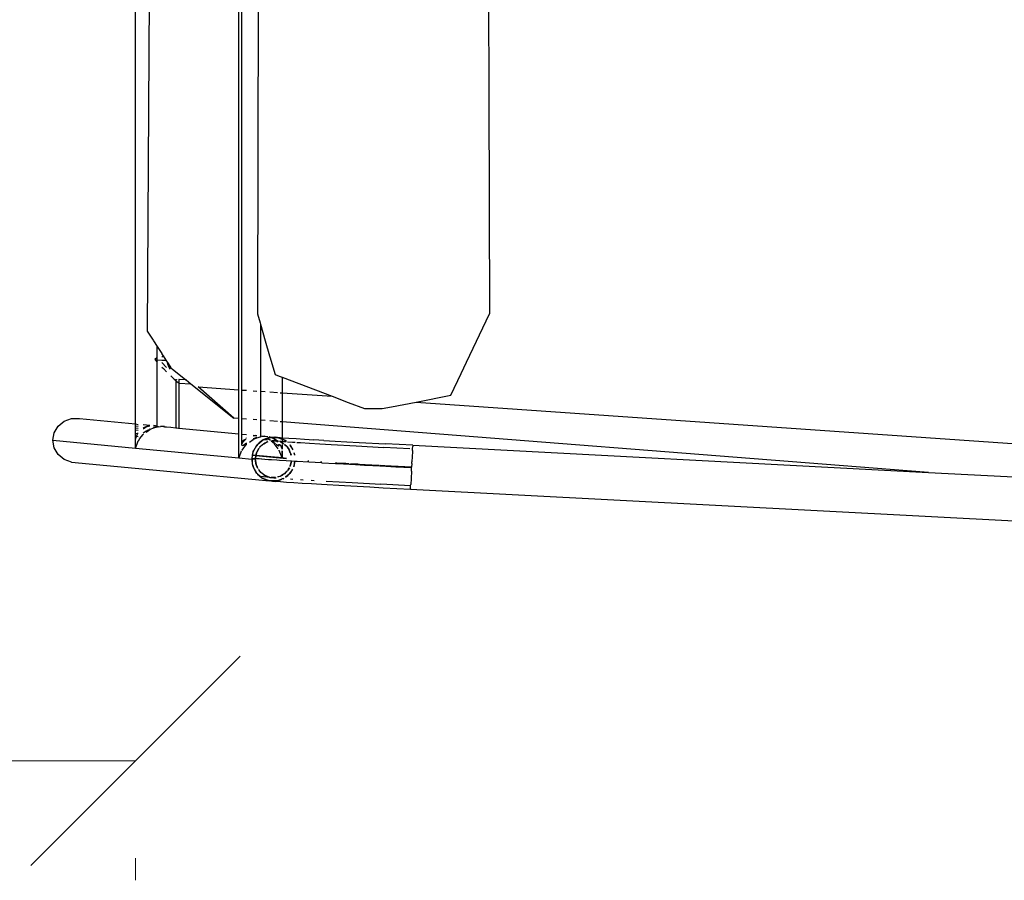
# Model space of a CAD drawing. Header units: millimetres. Extents: x 140304 to 319987, y -10756 to 142544.
# Tile 108 of 203: x 147609 to 148103, y 92474 to 92906. Entities that reach past the tile are written whole.
import ezdxf

# ---------------------------------------------------------------- set-up
doc = ezdxf.new("R2010")
doc.units = ezdxf.units.MM
doc.header["$LTSCALE"] = 10
doc.header["$PDMODE"] = 35
doc.header["$PDSIZE"] = -1000
doc.layers.get('0').update_dxf_attribs({"linetype": 'CONTINUOUS'})
doc.layers.get('Defpoints').update_dxf_attribs({"color": 253, "linetype": 'CONTINUOUS'})
doc.layers.add('DIM', color=150, linetype='CONTINUOUS', lineweight=15)
doc.layers.add('furn', color=7, linetype='CONTINUOUS', true_color=0x9c9c9c)
doc.styles.get("Standard").update_dxf_attribs({"font": 'verdana.ttf'})
doc.dimstyles.new('LBF 75', dxfattribs={"dimscale": 60, "dimtxt": 1.75, "dimasz": 1.75, "dimexe": 1, "dimexo": 1, "dimgap": 1, "dimtad": 1, "dimdec": 0, "dimrnd": 5, "dimzin": 12, "dimdsep": 46, "dimtxsty": 'Standard', "dimblk": 'OBLIQUE', "dimcen": 0, "dimclrd": 256, "dimclre": 256, "dimadec": 0, "dimazin": 3, "dimtfac": 1, "dimtdec": 0, "dimtofl": 0, "dimtmove": 0, "dimatfit": 3, "dimldrblk": 'OBLIQUE', "dimfxl": 0.18, "dimtolj": 1, "dimtzin": 0, "dimlwd": -1, "dimlwe": -1, "dimarcsym": 0})

# ---------------------------------------------------------------- blocks, each defined once
blk = doc.blocks.new('cvf')
for p, q in [((175755.84, 62526.86), (175755.84, 63109.82)), ((175932.12, 63068.15), (175933.22, 62691.58)), ((175807.71, 62571.33), (175807.71, 63065.26)), ((175809.24, 62572.79), (175809.24, 63065.37)), ((175817.67, 62801.71), (175817.04, 62582.18)), ((175762.99, 62776.22), (175761.68, 62573.42)), ((175933.22, 62691.58), (175933.54, 62582.18)), ((175817.04, 62582.18), (175818.38, 62577.56)), ((175922.04, 62557.82), (175933.54, 62582.18)), ((175818.38, 62577.56), (175818.56, 62576.94)), ((175818.56, 62576.94), (175818.56, 62563.51)), ((175818.56, 62576.94), (175821.01, 62568.51)), ((175761.68, 62573.42), (175762.99, 62571.4)), ((175762.99, 62571.4), (175764.67, 62568.8)), ((175807.71, 62564.11), (175807.71, 62571.33)), ((175809.24, 62564.02), (175809.24, 62572.79)), ((175764.67, 62568.8), (175764.81, 62568.59)), ((175764.81, 62568.59), (175766.69, 62565.7)), ((175821.01, 62568.51), (175823.18, 62561.05)), ((175766.69, 62560.17), (175766.69, 62565.7)), ((175766.69, 62565.7), (175768.99, 62562.16)), ((175768.99, 62562.16), (175769.14, 62561.92)), ((175769.14, 62561.92), (175769.76, 62560.97)), ((175807.71, 62563.76), (175807.71, 62564.11)), ((175807.71, 62543.98), (175807.71, 62563.76)), ((175809.24, 62563.6), (175809.24, 62564.02)), ((175809.24, 62543.87), (175809.24, 62563.6)), ((175818.56, 62563.51), (175818.56, 62562.63)), ((175818.56, 62562.63), (175818.56, 62543.22)), ((175766.69, 62560.17), (175765.54, 62559.11)), ((175765.54, 62559.11), (175766.69, 62557.91)), ((175765.54, 62559.11), (175766.69, 62559.04)), ((175766.69, 62559.04), (175766.69, 62560.17)), ((175766.69, 62559.04), (175769, 62558.91)), ((175766.69, 62557.91), (175766.69, 62559.04)), ((175766.69, 62525.83), (175766.69, 62557.91)), ((175769, 62558.91), (175769.14, 62558.9)), ((175769.14, 62560.37), (175769.76, 62560.97)), ((175769.14, 62558.9), (175771.15, 62558.82)), ((175771.47, 62555.15), (175769.14, 62557.69)), ((175769.76, 62560.97), (175771.15, 62558.82)), ((175771.15, 62558.82), (175771.47, 62558.33)), ((175771.47, 62558.33), (175771.88, 62557.69)), ((175772.01, 62556.87), (175771.88, 62557.69)), ((175771.88, 62557.69), (175773.45, 62555.27)), ((175772.77, 62555.11), (175772.01, 62556.87)), ((175823.18, 62561.05), (175823.34, 62560.5)), ((175823.34, 62560.5), (175825.91, 62551.66)), ((175919.37, 62552.17), (175922.04, 62557.82)), ((175769.14, 62555.35), (175769.85, 62554.61)), ((175769.85, 62554.61), (175771.47, 62553)), ((175773.46, 62554.38), (175772.77, 62555.11)), ((175773.45, 62555.27), (175773.56, 62555.1)), ((175773.56, 62555.1), (175773.65, 62554.96)), ((175773.65, 62554.96), (175774.47, 62554.31)), ((175774.47, 62554.31), (175779.28, 62550.47)), ((175825.91, 62551.66), (175827.19, 62551.17)), ((175914.2, 62541.22), (175919.37, 62552.17)), ((175773.56, 62550.91), (175773.68, 62550.79)), ((175773.68, 62550.79), (175775.23, 62549.33)), ((175775.23, 62549.33), (175776.01, 62548.63)), ((175776.01, 62549.28), (175776.01, 62548.63)), ((175776.01, 62548.63), (175776.45, 62548.24)), ((175776.01, 62548.63), (175776.01, 62524.94)), ((175776.45, 62548.24), (175776.64, 62548.08)), ((175776.64, 62549.14), (175776.56, 62549.25)), ((175776.64, 62548.08), (175777.29, 62547.57)), ((175777.29, 62547.57), (175777.37, 62547.53)), ((175777.54, 62547.89), (175777.48, 62547.99)), ((175777.48, 62547.47), (175777.54, 62547.44)), ((175777.54, 62549.19), (175777.54, 62547.89)), ((175777.74, 62547.57), (175777.54, 62547.89)), ((175777.54, 62547.89), (175777.54, 62547.44)), ((175777.54, 62547.44), (175777.73, 62547.34)), ((175777.54, 62547.44), (175777.54, 62524.8)), ((175777.73, 62549.12), (175777.62, 62549.18)), ((175777.73, 62549.18), (175777.73, 62549.12)), ((175781.22, 62548.92), (175777.73, 62549.12)), ((175777.74, 62547.57), (175777.73, 62549.12)), ((175777.73, 62547.34), (175777.74, 62547.57)), ((175777.73, 62547.34), (175783.62, 62547)), ((175779.28, 62550.47), (175781.15, 62548.97)), ((175781.15, 62548.97), (175781.22, 62548.92)), ((175781.22, 62548.92), (175783.62, 62547)), ((175783.62, 62547), (175805.21, 62529.74)), ((175827.19, 62551.17), (175828.44, 62550.69)), ((175828.44, 62550.69), (175828.52, 62550.66)), ((175828.52, 62550.66), (175829.41, 62550.32)), ((175829.41, 62550.32), (175854.56, 62540.73)), ((175829.41, 62550.32), (175829.41, 62542.47)), ((175787.3, 62545.39), (175807.71, 62543.98)), ((175805.21, 62529.74), (175787.3, 62545.39)), ((175807.71, 62543.29), (175807.71, 62543.98)), ((175807.71, 62529.55), (175807.71, 62543.29)), ((175809.1, 62543.88), (175809.24, 62543.87)), ((175809.24, 62543.87), (175811.58, 62543.71)), ((175809.24, 62543.13), (175809.24, 62543.87)), ((175809.24, 62529.43), (175809.24, 62543.13)), ((175814.86, 62543.48), (175816.68, 62543.35)), ((175818.56, 62543.22), (175821.01, 62543.05)), ((175818.56, 62543.22), (175818.56, 62542.18)), ((175818.56, 62542.18), (175818.56, 62528.7)), ((175823.34, 62542.89), (175827.19, 62542.63)), ((175828.52, 62542.53), (175829.41, 62542.47)), ((175829.41, 62542.47), (175854.56, 62540.73)), ((175829.41, 62542.47), (175829.41, 62541.06)), ((175829.41, 62541.06), (175829.41, 62527.85)), ((175854.56, 62540.73), (175862.64, 62537.65)), ((175862.64, 62537.65), (175870.83, 62534.52)), ((175884.34, 62535.42), (175896.67, 62537.82)), ((175896.67, 62537.82), (175914.2, 62541.22)), ((175896.67, 62537.82), (176380.42, 62504.32)), ((175870.83, 62534.52), (175879.74, 62534.52)), ((175879.74, 62534.52), (175884.34, 62535.42)), ((175717.04, 62525.78), (175720.06, 62528.24)), ((175720.06, 62528.24), (175723.76, 62529.55)), ((175723.76, 62529.55), (175727.71, 62529.53)), ((175727.71, 62529.53), (175755.84, 62526.86)), ((175755.84, 62526.86), (175757.23, 62526.62)), ((175755.84, 62526.75), (175755.84, 62526.86)), ((175755.84, 62526.5), (175755.84, 62526.75)), ((175807.71, 62529.55), (175805.21, 62529.74)), ((175807.71, 62521.93), (175807.71, 62529.55)), ((175809.24, 62529.43), (175809.1, 62529.44)), ((175811.58, 62529.25), (175809.24, 62529.43)), ((175809.24, 62521.79), (175809.24, 62529.43)), ((175816.68, 62528.85), (175814.86, 62528.99)), ((175821.01, 62528.51), (175818.56, 62528.7)), ((175818.56, 62528.7), (175818.56, 62520.9)), ((175827.19, 62528.03), (175823.34, 62528.33)), ((175829.41, 62527.85), (175828.52, 62527.92)), ((176153.83, 62502.54), (175829.41, 62527.85)), ((175829.41, 62527.85), (175829.41, 62519.95)), ((175714.39, 62518.65), (175715.07, 62522.45)), ((175715.07, 62522.45), (175717.04, 62525.78)), ((175755.84, 62525.95), (175755.84, 62526.5)), ((175755.84, 62524.85), (175755.84, 62525.95)), ((175755.84, 62525.95), (175757.23, 62525.79)), ((175755.84, 62523.83), (175755.84, 62524.85)), ((175755.84, 62524.85), (175757.23, 62524.71)), ((175755.84, 62522.09), (175755.84, 62523.83)), ((175755.84, 62523.83), (175757.23, 62523.66)), ((175755.84, 62522.09), (175757.1, 62522.22)), ((175755.84, 62520.7), (175755.84, 62522.09)), ((175756.85, 62521.88), (175756.73, 62521.73)), ((175757.23, 62522.4), (175757.1, 62522.22)), ((175759.81, 62524.87), (175759.69, 62524.78)), ((175759.71, 62526.49), (175762.99, 62526.18)), ((175759.71, 62524.48), (175759.88, 62524.6)), ((175760.18, 62522.55), (175759.71, 62522.18)), ((175761.02, 62525.37), (175759.81, 62524.87)), ((175759.88, 62524.6), (175761.21, 62525.32)), ((175761.2, 62523.17), (175760.18, 62522.55)), ((175761.91, 62525.73), (175761.02, 62525.37)), ((175761.12, 62522.61), (175761.78, 62523.09)), ((175762.36, 62523.87), (175761.2, 62523.17)), ((175761.21, 62525.32), (175761.27, 62525.34)), ((175761.27, 62525.34), (175762.9, 62525.83)), ((175761.78, 62523.09), (175762.99, 62523.99)), ((175762.32, 62525.78), (175761.91, 62525.73)), ((175762.9, 62525.83), (175762.95, 62525.87)), ((175762.99, 62524.25), (175762.93, 62524.22)), ((175762.99, 62525.84), (175762.95, 62525.87)), ((175762.95, 62525.87), (175762.99, 62525.84)), ((175762.99, 62523.99), (175763.19, 62524.08)), ((175763.45, 62524.2), (175764.81, 62524.82)), ((175764.81, 62526.01), (175765.92, 62525.87)), ((175765.92, 62525.87), (175764.81, 62525.98)), ((175766.69, 62525.46), (175764.81, 62525)), ((175764.81, 62524.82), (175765.11, 62524.91)), ((175765.11, 62524.91), (175766.69, 62525.36)), ((175765.92, 62525.87), (175766.69, 62525.83)), ((175766.69, 62525.68), (175766.69, 62525.83)), ((175766.69, 62525.46), (175766.69, 62525.68)), ((175766.69, 62525.36), (175766.69, 62525.46)), ((175766.69, 62525.36), (175766.94, 62525.38)), ((175767.45, 62525.43), (175767.08, 62525.43)), ((175767.45, 62525.43), (175768.34, 62525.52)), ((175769.14, 62525.6), (175768.34, 62525.52)), ((175769.36, 62525.57), (175769.14, 62525.6)), ((175769.98, 62525.52), (175769.36, 62525.57)), ((175770.4, 62525.48), (175769.98, 62525.52)), ((175769.98, 62525.52), (175770.44, 62525.47)), ((175770.44, 62525.47), (175770.4, 62525.48)), ((175770.44, 62525.47), (175771.47, 62525.37)), ((175771.47, 62525.37), (175773.56, 62525.17)), ((175773.56, 62525.17), (175776.01, 62524.94)), ((175776.01, 62524.94), (175776.64, 62524.88)), ((175776.64, 62524.88), (175777.48, 62524.8)), ((175777.48, 62524.8), (175777.54, 62524.8)), ((175777.54, 62524.8), (175807.71, 62521.93)), ((175807.71, 62521.63), (175807.71, 62521.93)), ((175809.1, 62521.8), (175809.24, 62521.79)), ((175809.24, 62521.79), (175811.58, 62521.56)), ((175809.24, 62521.48), (175809.24, 62521.79)), ((175715.07, 62514.85), (175714.39, 62518.65)), ((175714.39, 62518.65), (175755.84, 62514.72)), ((175755.84, 62518.58), (175755.84, 62520.7)), ((175755.84, 62520.7), (175756.3, 62520.64)), ((175755.84, 62516.99), (175755.84, 62518.58)), ((175755.84, 62514.72), (175755.84, 62516.99)), ((175755.84, 62514.72), (175756.67, 62516.88)), ((175755.9, 62519.59), (175755.89, 62519.14)), ((175756.3, 62520.64), (175755.9, 62519.59)), ((175756.73, 62521.73), (175756.3, 62520.64)), ((175756.3, 62520.64), (175757.23, 62520.52)), ((175756.67, 62516.88), (175757.23, 62518.35)), ((175757.26, 62518.39), (175757.28, 62518.44)), ((175757.3, 62518.44), (175758.1, 62519.47)), ((175758.1, 62519.47), (175758.77, 62520.32)), ((175758.77, 62520.32), (175759.71, 62521.56)), ((175759.71, 62521.56), (175759.8, 62521.63)), ((175807.71, 62521.57), (175807.71, 62521.63)), ((175807.71, 62520.13), (175807.71, 62521.57)), ((175807.71, 62519.92), (175807.71, 62520.13)), ((175807.71, 62517.43), (175807.71, 62519.92)), ((175807.72, 62517.17), (175807.71, 62517.43)), ((175807.72, 62513.91), (175807.72, 62517.17)), ((175809.24, 62517.66), (175809.1, 62517.47)), ((175809.24, 62521.43), (175809.24, 62521.48)), ((175809.24, 62519.95), (175809.24, 62521.43)), ((175809.24, 62519.77), (175809.24, 62519.95)), ((175809.24, 62517.66), (175809.24, 62519.77)), ((175809.93, 62518.59), (175809.24, 62517.66)), ((175809.24, 62517.24), (175809.24, 62517.66)), ((175809.24, 62517.02), (175809.24, 62517.24)), ((175809.24, 62516.12), (175809.24, 62517.02)), ((175809.24, 62516.12), (175809.4, 62516.88)), ((175809.4, 62516.88), (175809.45, 62516.97)), ((175809.45, 62516.97), (175809.56, 62517.2)), ((175809.56, 62517.2), (175809.87, 62517.79)), ((175809.87, 62517.79), (175811.26, 62519.19)), ((175811.26, 62519.19), (175809.93, 62518.59)), ((175811.01, 62516.82), (175810.04, 62516.07)), ((175811.23, 62516.99), (175811.01, 62516.82)), ((175811.58, 62517.26), (175811.23, 62516.99)), ((175811.39, 62519.71), (175811.35, 62519.69)), ((175811.58, 62519.86), (175811.39, 62519.71)), ((175812.99, 62517.68), (175814.86, 62519.06)), ((175814.86, 62521.25), (175816.11, 62521.11)), ((175816.11, 62521.11), (175814.86, 62520.94)), ((175814.86, 62520.91), (175816.53, 62521.07)), ((175814.91, 62519.36), (175814.86, 62519.32)), ((175814.86, 62519.06), (175814.86, 62519.24)), ((175816.67, 62520.07), (175814.91, 62519.36)), ((175815.32, 62519.27), (175816.68, 62519.89)), ((175816.11, 62521.11), (175816.53, 62521.07)), ((175816.53, 62521.07), (175816.62, 62521.08)), ((175816.62, 62521.08), (175816.68, 62521.05)), ((175816.62, 62521.08), (175816.68, 62521.08)), ((175816.68, 62519.89), (175818.56, 62520.43)), ((175817.25, 62516.66), (175819.25, 62518.38)), ((175817.86, 62517.39), (175817.25, 62516.66)), ((175819.25, 62518.38), (175817.86, 62517.39)), ((175818.56, 62520.9), (175818.56, 62520.56)), ((175818.56, 62520.9), (175820.46, 62520.71)), ((175818.56, 62520.56), (175818.56, 62520.54)), ((175818.56, 62520.56), (175818.59, 62520.54)), ((175818.56, 62520.43), (175818.68, 62520.55)), ((175818.56, 62520.43), (175818.59, 62520.54)), ((175818.68, 62520.55), (175818.59, 62520.54)), ((175820.18, 62516.89), (175818.67, 62515.6)), ((175820.46, 62520.71), (175818.68, 62520.55)), ((175819.93, 62518.86), (175819.25, 62518.38)), ((175819.25, 62518.38), (175819.72, 62518.78)), ((175819.32, 62520.51), (175820.96, 62520.66)), ((175819.52, 62516.5), (175820.18, 62516.89)), ((175819.72, 62518.78), (175819.93, 62518.86)), ((175820.19, 62519.04), (175819.93, 62518.86)), ((175819.93, 62518.86), (175820.23, 62518.97)), ((175820.18, 62516.89), (175821.09, 62517.43)), ((175820.58, 62517.24), (175820.18, 62516.89)), ((175822.87, 62520.01), (175820.19, 62519.04)), ((175820.23, 62518.97), (175821.93, 62519.6)), ((175820.23, 62518.97), (175822.11, 62518.79)), ((175820.46, 62520.71), (175820.96, 62520.66)), ((175821.09, 62517.43), (175820.58, 62517.24)), ((175820.96, 62520.66), (175821.01, 62520.67)), ((175821.01, 62520.67), (175822.3, 62520.51)), ((175822.3, 62517.88), (175821.09, 62517.43)), ((175821.09, 62517.43), (175821.77, 62517.83)), ((175821.77, 62517.83), (175822.29, 62517.95)), ((175821.93, 62519.6), (175822.16, 62519.68)), ((175822.26, 62519.44), (175821.93, 62519.6)), ((175822.16, 62519.68), (175822.21, 62519.66)), ((175822.21, 62519.66), (175823.11, 62520.03)), ((175822.21, 62519.66), (175823.61, 62518.76)), ((175823.09, 62518.8), (175822.26, 62519.44)), ((175822.72, 62520.51), (175823.34, 62520.45)), ((175823.11, 62520.03), (175822.87, 62520.01)), ((175823.11, 62520.03), (175823.27, 62520.1)), ((175823.83, 62520.1), (175823.11, 62520.03)), ((175823.27, 62520.1), (175823.83, 62520.1)), ((175823.34, 62520.45), (175825.54, 62520.24)), ((175823.83, 62520.1), (175823.94, 62520.1)), ((175825.34, 62519.39), (175823.94, 62520.1)), ((175823.94, 62520.1), (175824.04, 62520.1)), ((175825.54, 62516.91), (175823.96, 62518.13)), ((175825.54, 62520.24), (175824.04, 62520.1)), ((175824.04, 62520.1), (175825.43, 62519.55)), ((175824.04, 62520.1), (175826.52, 62520.1)), ((175824.25, 62518.35), (175825.15, 62517.77)), ((175826.3, 62518.35), (175824.25, 62518.35)), ((175824.38, 62518.44), (175826.3, 62518.35)), ((175824.53, 62518.56), (175826.3, 62518.35)), ((175825.15, 62517.77), (175826.09, 62516.98)), ((175826.43, 62518.38), (175825.34, 62519.39)), ((175825.43, 62519.55), (175827.12, 62518.3)), ((175825.54, 62520.24), (175825.69, 62520.25)), ((175827.45, 62514.34), (175825.54, 62516.91)), ((175825.69, 62520.25), (175825.98, 62520.2)), ((175825.98, 62520.2), (175827.04, 62520.1)), ((175826.52, 62520.1), (175825.98, 62520.2)), ((175826.43, 62518.38), (175826.3, 62518.35)), ((175826.46, 62518.35), (175826.43, 62518.38)), ((175827.08, 62517.77), (175826.46, 62518.35)), ((175826.73, 62518.35), (175826.46, 62518.35)), ((175826.52, 62520.1), (175827.04, 62520.1)), ((175827.19, 62519.97), (175826.52, 62520.1)), ((175826.73, 62518.35), (175826.8, 62518.32)), ((175826.8, 62518.32), (175826.89, 62518.32)), ((175826.89, 62518.32), (175827.12, 62518.3)), ((175827.04, 62520.1), (175827.19, 62520.12)), ((175827.04, 62520.1), (175827.19, 62520.04)), ((175827.12, 62518.3), (175827.19, 62518.29)), ((175827.19, 62520.12), (175827.45, 62520.1)), ((175827.19, 62520.04), (175827.56, 62519.9)), ((175827.56, 62519.9), (175827.19, 62519.97)), ((175827.19, 62518.25), (175827.19, 62518.29)), ((175827.19, 62518.29), (175827.69, 62518.25)), ((175827.19, 62518.25), (175827.27, 62518.15)), ((175827.27, 62518.15), (175827.38, 62518)), ((175827.47, 62518.07), (175827.27, 62518.15)), ((175827.45, 62520.1), (175828.52, 62520.02)), ((175827.47, 62518.07), (175827.5, 62518.1)), ((175828.48, 62519.73), (175827.56, 62519.9)), ((175827.56, 62519.9), (175828.52, 62519.55)), ((175828.17, 62518.21), (175828.52, 62518.18)), ((175828.52, 62519.71), (175828.48, 62519.73)), ((175828.52, 62520.02), (175829.41, 62519.95)), ((175829.41, 62519.28), (175828.52, 62519.71)), ((175828.52, 62519.55), (175829.41, 62519.21)), ((175828.52, 62518.18), (175828.78, 62518.15)), ((175828.69, 62517.67), (175829.33, 62517.45)), ((175828.78, 62518.15), (175829.41, 62518.11)), ((175829.41, 62517.35), (175828.78, 62517.58)), ((175829.33, 62517.45), (175829.41, 62517.39)), ((175829.41, 62519.95), (175829.86, 62519.91)), ((175829.41, 62519.95), (175829.41, 62519.28)), ((175830, 62518.99), (175829.41, 62519.28)), ((175829.41, 62519.28), (175829.41, 62519.21)), ((175829.41, 62519.21), (175830, 62518.99)), ((175829.41, 62519.21), (175829.41, 62518.11)), ((175829.41, 62518.11), (175831.39, 62517.96)), ((175829.41, 62518.11), (175829.41, 62517.39)), ((175829.41, 62517.39), (175829.41, 62517.35)), ((175829.41, 62517.35), (175829.41, 62516.94)), ((175829.53, 62517.31), (175829.41, 62517.35)), ((175829.7, 62517.24), (175829.53, 62517.31)), ((175829.53, 62517.31), (175830.2, 62516.81)), ((175830.2, 62516.81), (175829.7, 62517.24)), ((175829.86, 62519.91), (175832.87, 62519.7)), ((175830, 62518.99), (175830.58, 62518.78)), ((175830.75, 62518.63), (175830, 62518.99)), ((175830.58, 62518.78), (175830.75, 62518.63)), ((175830.75, 62518.63), (175831.54, 62517.95)), ((175831.03, 62518.49), (175830.75, 62518.63)), ((175831.6, 62518), (175831.03, 62518.49)), ((175831.39, 62517.96), (175831.54, 62517.95)), ((175832.2, 62517.9), (175834.7, 62517.72)), ((175832.87, 62519.7), (175836.48, 62519.46)), ((175834.7, 62517.72), (175836.02, 62517.64)), ((175836.48, 62519.46), (175840.63, 62519.19)), ((175836.82, 62517.58), (175838.67, 62517.46)), ((175838.67, 62517.46), (175843.25, 62517.17)), ((175840.63, 62519.19), (175845.3, 62518.9)), ((175843.25, 62517.17), (175848.4, 62516.85)), ((175850.43, 62518.59), (175845.3, 62518.9)), ((175848.4, 62516.85), (175854.06, 62516.51)), ((175850.43, 62518.59), (175855.99, 62518.26)), ((175855.99, 62518.26), (175861.92, 62517.92)), ((175861.92, 62517.92), (175868.15, 62517.56)), ((175868.15, 62517.56), (175881.33, 62516.84)), ((175895.02, 62516.11), (175881.33, 62516.84)), ((175717.04, 62511.51), (175715.07, 62514.85)), ((175755.84, 62514.72), (175807.71, 62509.79)), ((175807.71, 62510.05), (175807.72, 62513.65)), ((175807.72, 62513.65), (175807.72, 62513.91)), ((175807.8, 62510.03), (175809.1, 62513.42)), ((175809.17, 62513.51), (175809.32, 62513.7)), ((175809.46, 62515.81), (175809.24, 62516.12)), ((175809.32, 62513.7), (175811.58, 62516.63)), ((175810.04, 62516.07), (175809.46, 62515.81)), ((175811.58, 62516.63), (175811.67, 62516.7)), ((175814.79, 62512.57), (175814.27, 62509.72)), ((175814.61, 62511.2), (175814.9, 62512.79)), ((175814.9, 62512.79), (175814.79, 62512.57)), ((175815.21, 62513.46), (175814.9, 62512.79)), ((175814.9, 62512.79), (175814.93, 62512.96)), ((175814.93, 62512.96), (175815.21, 62513.46)), ((175815.21, 62513.46), (175816.56, 62515.84)), ((175816.01, 62515.18), (175815.21, 62513.46)), ((175816.56, 62515.84), (175816.01, 62515.18)), ((175816.28, 62511.04), (175816.51, 62512.23)), ((175816.51, 62512.23), (175816.32, 62511.03)), ((175816.51, 62512.23), (175816.54, 62512.3)), ((175816.54, 62512.3), (175816.56, 62512.36)), ((175817.25, 62516.66), (175816.56, 62515.84)), ((175816.56, 62515.84), (175816.82, 62516.3)), ((175816.75, 62512.69), (175816.56, 62512.36)), ((175817.83, 62514.59), (175816.75, 62512.69)), ((175816.75, 62512.69), (175817.71, 62514.59)), ((175816.82, 62516.3), (175817.25, 62516.66)), ((175817.71, 62514.59), (175817.93, 62514.82)), ((175818.02, 62515.01), (175818.04, 62514.97)), ((175818.15, 62515.16), (175818.04, 62514.97)), ((175818.05, 62514.95), (175818.67, 62515.6)), ((175818.67, 62515.6), (175818.15, 62515.16)), ((175818.67, 62515.6), (175819.52, 62516.5)), ((175826.38, 62516.74), (175827.14, 62516.11)), ((175827.14, 62516.11), (175827.7, 62515.81)), ((175827.7, 62515.81), (175827.88, 62516.09)), ((175827.88, 62516.09), (175827.74, 62516.65)), ((175827.88, 62516.64), (175827.88, 62516.09)), ((175828.02, 62513.57), (175827.99, 62513.61)), ((175829.41, 62509.79), (175828.02, 62513.57)), ((175828.46, 62516.6), (175828.52, 62516.53)), ((175828.52, 62516.53), (175829.35, 62514.48)), ((175829.35, 62514.48), (175829.36, 62514.21)), ((175829.37, 62513.41), (175829.41, 62509.79)), ((175829.41, 62516.54), (175829.41, 62514.21)), ((175829.41, 62513.37), (175829.41, 62509.79)), ((175831.79, 62515.44), (175830.61, 62516.46)), ((175830.69, 62516.45), (175831.44, 62515.9)), ((175831.44, 62515.9), (175831.79, 62515.44)), ((175832.12, 62515.16), (175831.79, 62515.44)), ((175831.79, 62515.44), (175832.43, 62514.61)), ((175832.43, 62514.61), (175832.12, 62515.16)), ((175832.77, 62513.99), (175832.43, 62514.61)), ((175832.43, 62514.61), (175832.9, 62513.98)), ((175833.38, 62512.9), (175832.9, 62513.77)), ((175832.95, 62513.92), (175833.03, 62513.82)), ((175833.03, 62513.82), (175833.38, 62512.9)), ((175833.69, 62512.36), (175833.38, 62512.9)), ((175833.38, 62512.9), (175833.76, 62511.92)), ((175833.73, 62515.8), (175833.41, 62516.28)), ((175833.47, 62516.28), (175833.73, 62515.8)), ((175833.76, 62511.92), (175833.69, 62512.36)), ((175833.73, 62515.8), (175834.82, 62513.86)), ((175834.79, 62514.24), (175833.73, 62515.8)), ((175833.88, 62511.22), (175833.76, 62511.92)), ((175833.76, 62511.92), (175833.98, 62511.35)), ((175834.92, 62513.86), (175834.79, 62514.24)), ((175835.43, 62512.31), (175835.63, 62511.12)), ((175835.73, 62511.51), (175835.46, 62512.3)), ((175854.06, 62516.51), (175866.65, 62515.79)), ((175866.65, 62515.79), (175880.47, 62515.02)), ((175893.55, 62514.32), (175880.47, 62515.02)), ((175894.84, 62512.79), (175894.73, 62510.57)), ((175894.88, 62513.51), (175894.84, 62512.79)), ((175894.88, 62513.51), (175894.94, 62514.57)), ((175894.94, 62514.57), (175894.98, 62515.44)), ((175895.02, 62516.11), (175894.98, 62515.44)), ((175895.02, 62516.11), (176153.83, 62502.54)), ((175720.06, 62509.02), (175717.04, 62511.51)), ((175723.76, 62507.68), (175720.06, 62509.02)), ((175723.76, 62507.68), (175823.18, 62498.24)), ((175807.71, 62509.79), (175807.71, 62510.05)), ((175807.71, 62509.79), (175807.8, 62510.03)), ((175807.71, 62509.79), (175814.26, 62509.17)), ((175814.26, 62509.17), (175814.28, 62509.33)), ((175814.36, 62508.55), (175814.26, 62509.17)), ((175814.27, 62509.72), (175814.3, 62509.39)), ((175814.27, 62509.72), (175814.35, 62509.71)), ((175814.3, 62509.39), (175814.28, 62509.33)), ((175814.28, 62509.33), (175815.99, 62509.17)), ((175814.28, 62509.33), (175814.36, 62508.55)), ((175814.3, 62509.39), (175814.35, 62509.71)), ((175814.35, 62509.71), (175814.59, 62511.03)), ((175814.35, 62509.71), (175816.01, 62509.56)), ((175814.36, 62508.55), (175814.49, 62506.83)), ((175814.8, 62505.93), (175814.36, 62508.55)), ((175814.59, 62511.03), (175814.61, 62511.2)), ((175816.25, 62510.88), (175814.59, 62511.03)), ((175816.28, 62511.04), (175814.61, 62511.2)), ((175816.03, 62509.37), (175815.99, 62509.17)), ((175815.99, 62509.17), (175816.1, 62508.51)), ((175816.01, 62509.63), (175816.25, 62510.88)), ((175816.01, 62509.63), (175816.07, 62509.62)), ((175816.01, 62509.56), (175816.01, 62509.63)), ((175816.01, 62509.56), (175816.06, 62509.56)), ((175816.03, 62509.37), (175816.01, 62509.56)), ((175816.06, 62509.56), (175816.03, 62509.37)), ((175816.1, 62508.51), (175816.03, 62509.37)), ((175816.07, 62509.62), (175816.06, 62509.56)), ((175816.06, 62509.56), (175816.31, 62509.54)), ((175816.29, 62510.87), (175816.07, 62509.62)), ((175816.07, 62509.62), (175818, 62509.45)), ((175816.24, 62506.99), (175816.1, 62508.51)), ((175816.1, 62508.51), (175816.45, 62506.42)), ((175816.45, 62506.42), (175816.24, 62506.99)), ((175816.25, 62510.88), (175816.28, 62511.04)), ((175816.29, 62510.87), (175816.25, 62510.88)), ((175816.32, 62511.03), (175816.28, 62511.04)), ((175816.32, 62511.03), (175816.29, 62510.87)), ((175831.69, 62509.41), (175816.29, 62510.87)), ((175816.31, 62509.54), (175819.09, 62509.33)), ((175829.41, 62509.79), (175816.32, 62511.03)), ((175818, 62509.45), (175820.72, 62509.25)), ((175819.09, 62509.33), (175820.72, 62509.25)), ((175820.72, 62509.25), (175822.58, 62509.08)), ((175822.58, 62509.08), (175824.13, 62509)), ((175824.13, 62509), (175826.74, 62508.8)), ((175826.74, 62508.8), (175828.21, 62508.73)), ((175828.21, 62508.73), (175831.55, 62508.51)), ((175828.21, 62508.73), (175831.55, 62508.49)), ((175831.71, 62509.57), (175829.41, 62509.79)), ((175831.55, 62508.49), (175834.08, 62508.33)), ((175834.14, 62508.33), (175833.71, 62506.11)), ((175833.71, 62506.11), (175834.08, 62508.33)), ((175833.98, 62511.35), (175833.99, 62511.22)), ((175834.08, 62508.33), (175834.14, 62508.33)), ((175834.14, 62508.33), (175835.8, 62508.22)), ((175835.8, 62508.22), (175835.32, 62505.55)), ((175835.43, 62505.77), (175835.87, 62508.22)), ((175835.76, 62511.11), (175835.73, 62511.51)), ((175835.8, 62508.22), (175835.87, 62508.22)), ((175835.87, 62508.22), (175836.94, 62508.15)), ((175836.94, 62508.15), (175842.84, 62507.82)), ((175842.35, 62508.1), (175842.29, 62508.14)), ((175842.92, 62508.06), (175842.35, 62508.1)), ((175842.92, 62508.09), (175842.35, 62508.1)), ((175842.84, 62507.82), (175842.88, 62507.79)), ((175842.88, 62507.79), (175849.27, 62507.43)), ((175848.79, 62507.69), (175848.74, 62507.71)), ((175849.34, 62507.65), (175848.79, 62507.69)), ((175849.34, 62507.68), (175848.79, 62507.69)), ((175849.27, 62507.43), (175849.31, 62507.41)), ((175849.31, 62507.41), (175856.16, 62507.02)), ((175856.16, 62507.02), (175856.99, 62506.99)), ((175856.82, 62507.22), (175856.19, 62507.26)), ((175861.37, 62506.93), (175856.82, 62507.22)), ((175856.99, 62506.99), (175863.33, 62506.63)), ((175894.54, 62506.95), (175894.44, 62505.13)), ((175894.54, 62506.95), (175894.58, 62507.8)), ((175894.72, 62510.48), (175894.58, 62507.8)), ((175894.72, 62510.48), (175894.73, 62510.57)), ((175814.49, 62506.83), (175814.8, 62505.93)), ((175814.89, 62505.37), (175814.8, 62505.93)), ((175814.8, 62505.93), (175815.15, 62504.92)), ((175815.15, 62504.92), (175814.89, 62505.37)), ((175815.15, 62504.92), (175815.43, 62504.1)), ((175816.49, 62502.54), (175815.15, 62504.92)), ((175815.43, 62504.1), (175816.49, 62502.54)), ((175816.45, 62506.42), (175816.53, 62505.98)), ((175816.83, 62505.44), (175816.45, 62506.42)), ((175816.77, 62502.04), (175816.49, 62502.54)), ((175816.49, 62502.54), (175816.9, 62501.92)), ((175816.53, 62505.98), (175816.83, 62505.44)), ((175816.9, 62501.92), (175816.77, 62502.04)), ((175816.83, 62505.44), (175817.07, 62505.01)), ((175817.19, 62504.52), (175816.83, 62505.44)), ((175817.28, 62504.4), (175817.19, 62504.52)), ((175817.69, 62503.91), (175817.65, 62503.91)), ((175817.69, 62503.91), (175817.79, 62503.73)), ((175817.79, 62503.73), (175818.1, 62503.18)), ((175818.42, 62502.9), (175817.79, 62503.73)), ((175818.1, 62503.18), (175818.42, 62502.9)), ((175818.78, 62502.43), (175818.42, 62502.9)), ((175818.42, 62502.9), (175820.02, 62501.52)), ((175820.02, 62501.52), (175818.78, 62502.43)), ((175830.04, 62501.44), (175831.55, 62502.74)), ((175831.55, 62502.74), (175830.7, 62501.83)), ((175831.94, 62503.15), (175831.55, 62502.74)), ((175831.55, 62502.74), (175832, 62503.12)), ((175832.24, 62503.48), (175833.06, 62504.91)), ((175832.5, 62503.75), (175832.24, 62503.48)), ((175833.09, 62504.9), (175832.5, 62503.75)), ((175832.97, 62501.67), (175833.65, 62502.49)), ((175833.39, 62502.04), (175832.97, 62501.67)), ((175833.39, 62505.5), (175833.66, 62505.98)), ((175833.65, 62502.49), (175833.39, 62502.04)), ((175834.59, 62504.14), (175833.65, 62502.49)), ((175833.65, 62502.49), (175834.2, 62503.15)), ((175833.66, 62505.98), (175833.67, 62506.04)), ((175833.67, 62506.04), (175833.71, 62506.11)), ((175834.2, 62503.15), (175834.65, 62504.11)), ((175835.25, 62505.38), (175835.32, 62505.55)), ((175835.32, 62505.55), (175835.29, 62505.38)), ((175835.32, 62505.55), (175835.43, 62505.77)), ((175862.33, 62506.89), (175861.37, 62506.93)), ((175862.83, 62506.86), (175862.33, 62506.89)), ((175862.87, 62506.84), (175862.83, 62506.86)), ((175863.33, 62506.63), (175863.37, 62506.61)), ((175863.37, 62506.61), (175863.42, 62506.62)), ((175863.42, 62506.62), (175864.04, 62506.59)), ((175863.98, 62506.8), (175863.93, 62506.78)), ((175867.46, 62506.58), (175863.98, 62506.8)), ((175864.04, 62506.59), (175870.87, 62506.19)), ((175868.24, 62506.55), (175867.46, 62506.58)), ((175873.9, 62506.22), (175868.24, 62506.55)), ((175870.87, 62506.19), (175871.38, 62506.18)), ((175871.38, 62506.18), (175878.56, 62505.79)), ((175874.49, 62506.2), (175873.9, 62506.22)), ((175878.06, 62506.01), (175874.49, 62506.2)), ((175878.11, 62505.99), (175878.06, 62506.01)), ((175878.56, 62505.79), (175878.6, 62505.77)), ((175878.6, 62505.77), (175878.95, 62505.77)), ((175880.6, 62505.85), (175878.62, 62505.98)), ((175878.95, 62505.77), (175886.48, 62505.34)), ((175881, 62505.84), (175880.6, 62505.85)), ((175887.47, 62505.48), (175881, 62505.84)), ((175886.48, 62505.34), (175886.65, 62505.35)), ((175886.65, 62505.35), (175894.43, 62504.92)), ((175887.68, 62505.48), (175887.47, 62505.48)), ((175894.44, 62505.13), (175887.68, 62505.48)), ((175894.34, 62503.1), (175894.15, 62499.48)), ((175894.34, 62503.1), (175894.43, 62504.92)), ((175894.43, 62504.92), (175894.44, 62505.13)), ((176153.83, 62502.54), (176254.47, 62497.27)), ((175816.9, 62501.92), (175817.03, 62501.72)), ((175818.6, 62500.45), (175816.9, 62501.92)), ((175817.03, 62501.72), (175819.19, 62499.84)), ((175823.33, 62500.02), (175818.6, 62500.45)), ((175819.47, 62499.71), (175818.6, 62500.45)), ((175819.19, 62499.84), (175819.47, 62499.71)), ((175819.64, 62499.56), (175819.47, 62499.71)), ((175819.47, 62499.71), (175820.22, 62499.35)), ((175820.22, 62499.35), (175819.64, 62499.56)), ((175820.02, 62501.52), (175820.52, 62501.1)), ((175820.69, 62501.03), (175820.02, 62501.52)), ((175820.22, 62499.35), (175821.74, 62498.61)), ((175822.66, 62498.43), (175820.22, 62499.35)), ((175820.52, 62501.1), (175820.69, 62501.03)), ((175820.88, 62500.89), (175820.69, 62501.03)), ((175820.69, 62501.03), (175823.33, 62500.02)), ((175823.33, 62500.02), (175820.88, 62500.89)), ((175821.74, 62498.61), (175822.66, 62498.43)), ((175823.18, 62498.24), (175822.66, 62498.43)), ((175822.66, 62498.43), (175823.7, 62498.24)), ((175823.7, 62498.24), (175823.18, 62498.24)), ((175823.33, 62500.02), (175823.42, 62500.02)), ((175823.42, 62500.02), (175823.49, 62499.99)), ((175823.49, 62499.99), (175823.92, 62499.99)), ((175826.08, 62498.25), (175823.7, 62498.24)), ((175823.7, 62498.24), (175824.53, 62498.09)), ((175823.92, 62499.99), (175826.17, 62499.99)), ((175825.92, 62499.89), (175823.92, 62499.99)), ((175823.92, 62499.99), (175825.29, 62499.85)), ((175824.53, 62498.09), (175826.08, 62498.25)), ((175824.53, 62498.09), (175826.29, 62497.93)), ((175825.29, 62499.85), (175826.4, 62499.77)), ((175826.2, 62499.96), (175825.92, 62499.89)), ((175826.38, 62498.24), (175826.08, 62498.25)), ((175828.7, 62497.75), (175826.29, 62497.93)), ((175826.38, 62498.24), (175827.11, 62498.3)), ((175826.95, 62498.24), (175826.38, 62498.24)), ((175827.11, 62498.3), (175826.95, 62498.24)), ((175829.24, 62499.09), (175827.11, 62498.3)), ((175827.11, 62498.3), (175827.35, 62498.32)), ((175827.35, 62498.32), (175829.43, 62499.08)), ((175827.36, 62500.25), (175829.01, 62500.84)), ((175828.45, 62500.51), (175827.36, 62500.25)), ((175829.01, 62500.84), (175828.45, 62500.51)), ((175831.71, 62497.53), (175828.7, 62497.75)), ((175829.01, 62500.84), (175829.13, 62500.91)), ((175830.04, 62501.44), (175829.13, 62500.91)), ((175829.13, 62500.91), (175829.63, 62501.1)), ((175829.26, 62499.56), (175830.32, 62499.49)), ((175829.63, 62501.1), (175830.04, 62501.44)), ((175830.32, 62499.49), (175829.88, 62499.33)), ((175830, 62499.29), (175830.02, 62499.3)), ((175830.02, 62499.3), (175830.32, 62499.49)), ((175830.7, 62501.83), (175830.04, 62501.44)), ((175832.97, 62501.67), (175831.14, 62500.11)), ((175831.17, 62500.1), (175832.36, 62500.95)), ((175835.31, 62497.29), (175831.71, 62497.53)), ((175832.36, 62500.95), (175832.97, 62501.67)), ((175833.66, 62499.26), (175834.86, 62499.18)), ((175839.47, 62497.02), (175835.31, 62497.29)), ((175838.62, 62498.93), (175839.94, 62498.85)), ((175844.09, 62498.59), (175845.53, 62498.51)), ((175851.57, 62498.15), (175864.6, 62497.39)), ((175864.6, 62497.39), (175878.95, 62496.6)), ((175894.14, 62499.4), (175893.99, 62496.52)), ((175894.14, 62499.4), (175894.15, 62499.48)), ((175844.14, 62496.73), (175839.47, 62497.02)), ((175849.27, 62496.42), (175844.14, 62496.73)), ((175860.75, 62495.75), (175849.27, 62496.42)), ((175873.48, 62495.04), (175860.75, 62495.75)), ((175880.17, 62494.67), (175873.48, 62495.04)), ((175893.95, 62495.8), (175878.95, 62496.6)), ((175886.98, 62494.31), (175880.17, 62494.67)), ((175893.86, 62493.94), (175886.98, 62494.31)), ((175893.87, 62494.29), (175893.86, 62493.94)), ((176253.3, 62475.11), (175893.86, 62493.94)), ((175893.87, 62494.29), (175893.89, 62494.61)), ((175893.89, 62494.61), (175893.93, 62495.38)), ((175893.93, 62495.38), (175893.95, 62495.8)), ((175893.95, 62495.8), (175893.99, 62496.52))]:
    blk.add_line(p, q)
blk = doc.blocks.new('_OBLIQUE')
at = {"color": 0, "linetype": 'ByBlock', "lineweight": -2}
for p, q in [((-0.5, -0.5), (0.5, 0.5)), ((0, 0), (0, 0))]:
    blk.add_line(p, q, dxfattribs=at)
blk = doc.blocks.new('*D108')
at = {"layer": 'Defpoints', "color": 0, "ltscale": 0.25, "transparency": 16777216}
for p in [(146466.76, 92545.3), (147666.76, 92545.3), (146466.76, 92534.21)]:
    blk.add_point(p, dxfattribs=at)
at = {"layer": 'DIM', "ltscale": 0.25, "transparency": 16777216}
for p, q in [((147666.76, 92534.21), (146466.76, 92534.21)), ((146466.76, 92485.3), (146466.76, 92474.21)), ((147666.76, 92485.3), (147666.76, 92474.21))]:
    blk.add_line(p, q, dxfattribs=at)
at = {"layer": 'DIM', "ltscale": 0.25, "transparency": 16777216, "xscale": 105, "yscale": 105, "zscale": 105, "rotation": 180}
blk.add_blockref('_OBLIQUE', (146466.76, 92534.21), dxfattribs=at)
at = {"layer": 'DIM', "ltscale": 0.25, "transparency": 16777216, "xscale": 105, "yscale": 105, "zscale": 105}
blk.add_blockref('_OBLIQUE', (147666.76, 92534.21), dxfattribs=at)
at = {"layer": 'DIM', "color": 0, "ltscale": 0.25, "transparency": 16777216, "insert": (147066.76, 92648.9), "char_height": 105, "attachment_point": 5}
blk.add_mtext('\\A1;1200', dxfattribs=at)

msp = doc.modelspace()

# ---------------------------------------------------------------- block references
at = {"layer": 'furn', "ltscale": 0.25}
msp.add_blockref('cvf', (-28089.08, 30176.38), dxfattribs=at)

# ---------------------------------------------------------------- dimensions: what is measured, and where the dimension line sits
at = {"layer": 'DIM', "ltscale": 0.25}
dim = msp.add_linear_dim(base=(146466.76, 92534.21), p1=(147666.76, 92545.3), p2=(146466.76, 92545.3), dimstyle='LBF 75', dxfattribs=at)
dim.commit()
dim.dimension.update_dxf_attribs({"geometry": '*D108', "text_midpoint": (147066.76, 92648.9)})

doc.saveas('drawing.dxf')
